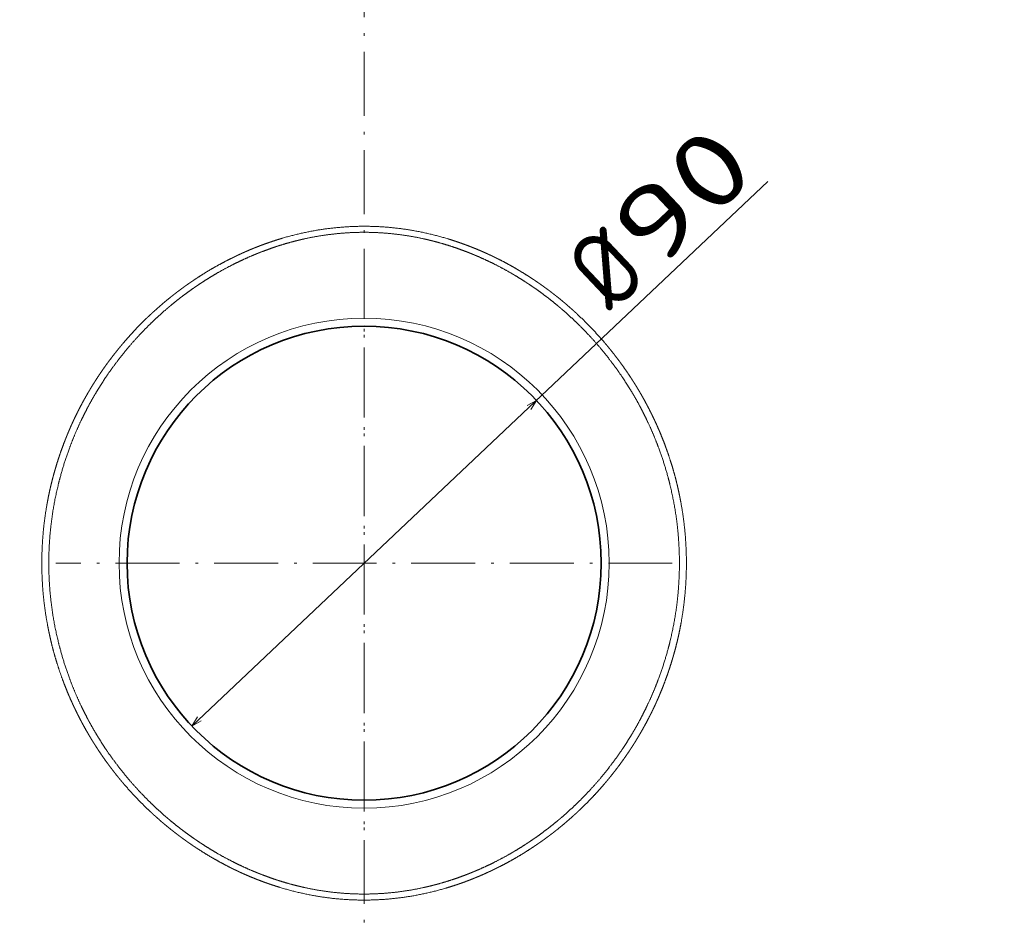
# Model space of a CAD drawing. Extents: x 83 to 1438, y 48 to 1100.
# Tile 3 of 9: x 393 to 578, y 274 to 445. Entities that reach past the tile are written whole.
import ezdxf
from ezdxf.enums import TextEntityAlignment as Align

# ---------------------------------------------------------------- set-up
doc = ezdxf.new("R2010")
doc.units = 0
doc.linetypes.add('DASHDOT', pattern=[18.5, 12, -3, 0.5, -3])
doc.layers.get('0').update_dxf_attribs({"lineweight": 13})
doc.styles.get("Standard").update_dxf_attribs({"font": 'isocp.shx'})
doc.dimstyles.get("Standard").update_dxf_attribs({"dimtxt": 2.5, "dimasz": 2.5, "dimexe": 1.25, "dimexo": 0.625, "dimtad": 1, "dimcen": 2.5, "dimadec": 0, "dimazin": 0, "dimtfac": 1, "dimtmove": 0, "dimatfit": 0, "dimfxl": 0, "dimarcsym": 0})

# ---------------------------------------------------------------- blocks, each defined once
blk = doc.blocks.new('*D')
at = {"color": 7, "lineweight": 13}
for p, q in [((155.97, 954.15), (97.1, 954.15)), ((99.1, 700.15), (99.1, 954.15)), ((528.53, 700.15), (97.1, 700.15)), ((455.97, 572.47), (103.65, 572.47)), ((105.65, 112.47), (105.65, 572.47)), ((425.63, 311.9), (533.73, 414.11)), ((152.97, 115.47), (152.97, 48.39)), ((762.97, 115.47), (762.97, 48.39)), ((455.97, 112.47), (103.65, 112.47)), ((152.97, 50.39), (762.97, 50.39))]:
    blk.add_line(p, q, dxfattribs=at)
for points in [[(99.62, 952.22), (99.1, 954.15), (98.58, 952.22)], [(98.58, 702.08), (99.1, 700.15), (99.62, 702.08)], [(106.17, 570.54), (105.65, 572.47), (105.13, 570.54)], [(489.26, 371.34), (490.3, 373.05), (488.55, 372.09)], [(426.68, 313.6), (425.63, 311.9), (427.39, 312.85)], [(105.13, 114.41), (105.65, 112.47), (106.17, 114.41)], [(154.9, 50.91), (152.97, 50.39), (154.9, 49.87)], [(761.04, 49.87), (762.97, 50.39), (761.04, 50.91)]]:
    blk.add_lwpolyline(points, dxfattribs=at)
for s, rotation, p, p2 in [('254', 90, (97.1, 806.14), (97.1, 848.17)), ('90', 43.3943, (512.68, 396.95), (532.36, 415.56)), ('%%c', 43.3943, (504.49, 389.21), (511.95, 396.26)), ('460', 90, (103.65, 321.46), (103.65, 363.49))]:
    blk.add_text(s, height=14, rotation=rotation, dxfattribs=at).set_placement(p, p2, align=Align.FIT)
blk.add_text('610', height=14, dxfattribs=at).set_placement((436.95, 52.39), (478.98, 52.39), align=Align.FIT)
blk = doc.blocks.new('BLOCK97')
at = {"color": 7, "linetype": 'DASHDOT', "lineweight": 13}
for p, q in [((0, -172.15), (0, -287.85)), ((57.85, -230), (-57.85, -230))]:
    blk.add_line(p, q, dxfattribs=at)
blk = doc.blocks.new('BLOCK98')
at = {"color": 7, "lineweight": 13}
blk.add_circle((0, -230), 46, dxfattribs=at)
at = {"color": 7, "lineweight": 35}
blk.add_circle((0, -230), 44.5, dxfattribs=at)
at = {"color": 7, "lineweight": 13}
for points, knots in [([(0, -166.74), (-2.13, -166.74), (-4.26, -166.85), (-6.33, -167.06), (-8.7, -167.41), (-11.03, -167.89), (-11.37, -167.97), (-12.06, -168.12), (-12.73, -168.28), (-13.08, -168.37), (-13.65, -168.51), (-14.2, -168.66), (-14.43, -168.72), (-14.87, -168.84), (-15.31, -168.97), (-15.53, -169.04), (-16.05, -169.19), (-16.56, -169.36), (-16.85, -169.45), (-17.22, -169.57), (-17.58, -169.69), (-17.65, -169.72), (-17.76, -169.75), (-17.86, -169.79), (-17.9, -169.8), (-17.97, -169.83), (-18.04, -169.85), (-18.07, -169.86), (-18.14, -169.89), (-18.21, -169.91), (-18.25, -169.93), (-18.32, -169.95), (-18.39, -169.98), (-18.42, -169.99), (-18.49, -170.01), (-18.57, -170.04), (-18.6, -170.05), (-18.67, -170.08), (-18.74, -170.1), (-18.77, -170.11), (-18.86, -170.14), (-18.94, -170.17), (-18.98, -170.19), (-19.07, -170.22), (-19.16, -170.26), (-19.21, -170.28), (-19.35, -170.33), (-19.48, -170.38), (-19.6, -170.42), (-20.64, -170.82), (-21.66, -171.24), (-22.57, -171.64), (-23.75, -172.18), (-24.88, -172.74), (-25.13, -172.86), (-25.49, -173.04), (-25.84, -173.22), (-25.98, -173.29), (-26.16, -173.39), (-26.32, -173.47), (-26.4, -173.52), (-26.57, -173.61), (-26.75, -173.7), (-26.81, -173.74), (-27.04, -173.86), (-27.26, -173.98), (-27.39, -174.05), (-27.55, -174.14), (-27.71, -174.23), (-27.76, -174.26), (-27.94, -174.36), (-28.1, -174.45), (-28.2, -174.51), (-28.35, -174.6), (-28.53, -174.7), (-28.57, -174.72), (-28.76, -174.83), (-28.94, -174.94), (-29.09, -175.03), (-29.28, -175.14), (-29.47, -175.26), (-29.5, -175.28), (-29.65, -175.37), (-29.83, -175.48), (-29.98, -175.57), (-30.13, -175.66), (-30.27, -175.75), (-30.31, -175.78), (-30.99, -176.2), (-31.64, -176.63), (-32.25, -177.04), (-32.93, -177.51), (-33.6, -177.98), (-33.59, -177.97), (-33.75, -178.09), (-33.9, -178.2), (-33.94, -178.23), (-34.05, -178.31), (-34.16, -178.39), (-34.19, -178.42), (-34.26, -178.46), (-34.32, -178.51), (-34.36, -178.54), (-34.65, -178.75), (-34.94, -178.97), (-35.19, -179.16), (-36.38, -180.08), (-37.52, -181.01), (-38.38, -181.75), (-39.34, -182.61), (-40.27, -183.48), (-40.37, -183.57), (-40.61, -183.8), (-40.85, -184.03), (-40.96, -184.14), (-41.14, -184.31), (-41.32, -184.49), (-41.38, -184.55), (-41.9, -185.06), (-42.41, -185.59), (-42.86, -186.05), (-43.42, -186.65), (-43.97, -187.26), (-44.1, -187.4), (-44.59, -187.96), (-45.08, -188.52), (-45.44, -188.95), (-45.91, -189.51), (-46.36, -190.07), (-46.49, -190.24), (-46.83, -190.66), (-47.17, -191.09), (-47.39, -191.39), (-47.73, -191.83), (-48.06, -192.27), (-48.16, -192.41), (-48.37, -192.71), (-48.59, -193), (-48.69, -193.15), (-49.09, -193.72), (-49.49, -194.3), (-49.78, -194.72), (-50.27, -195.47), (-50.74, -196.22), (-50.95, -196.54), (-51.34, -197.19), (-51.72, -197.83), (-51.91, -198.16), (-52.28, -198.8), (-52.64, -199.45), (-52.82, -199.77), (-53.17, -200.43), (-53.51, -201.09), (-53.68, -201.42), (-54.08, -202.22), (-54.47, -203.03), (-54.69, -203.5), (-55.22, -204.68), (-55.72, -205.87), (-56.01, -206.59), (-56.43, -207.67), (-56.82, -208.75), (-56.95, -209.12), (-57.2, -209.85), (-57.44, -210.58), (-57.56, -210.94), (-57.9, -212.05), (-58.22, -213.16), (-58.42, -213.9), (-58.74, -215.15), (-59.03, -216.41), (-59.14, -216.92), (-59.73, -219.82), (-60.15, -222.74), (-60.39, -225.16), (-60.5, -227.58), (-60.5, -230)], [0, 0, 0, 0, 0, 0, 29.311312, 29.311312, 29.311312, 34.404417, 34.404417, 34.404417, 39.464064, 39.464064, 39.464064, 42.917489, 42.917489, 42.917489, 46.370913, 46.370913, 46.370913, 51.142475, 51.142475, 51.142475, 52.363733, 52.363733, 52.363733, 52.960182, 52.960182, 52.960182, 53.556631, 53.556631, 53.556631, 54.153083, 54.153083, 54.153083, 54.79563, 54.79563, 54.79563, 55.39208, 55.39208, 55.39208, 55.988529, 55.988529, 55.988529, 56.78212, 56.78212, 56.78212, 57.550747, 57.550747, 57.550747, 59.057081, 59.057081, 59.057081, 75.146226, 75.146226, 75.146226, 80.507789, 80.507789, 80.507789, 82.101295, 82.101295, 82.101295, 83.907644, 83.907644, 83.907644, 85.833051, 85.833051, 85.833051, 88.375656, 88.375656, 88.375656, 89.022938, 89.022938, 89.022938, 91.953837, 91.953837, 91.953837, 92.690198, 92.690198, 92.690198, 95.754265, 95.754265, 95.754265, 96.566159, 96.566159, 96.566159, 98.870971, 98.870971, 98.870971, 99.647036, 99.647036, 99.647036, 113.178952, 113.178952, 113.178952, 115.170139, 115.170139, 115.170139, 116.890023, 116.890023, 116.890023, 117.67365, 117.67365, 117.67365, 118.440054, 118.440054, 118.440054, 124.571193, 124.571193, 124.571193, 146.975288, 146.975288, 146.975288, 150.550386, 150.550386, 150.550386, 154.00679, 154.00679, 154.00679, 155.734993, 155.734993, 155.734993, 169.142643, 169.142643, 169.142643, 173.048553, 173.048553, 173.048553, 184.970637, 184.970637, 184.970637, 188.80205, 188.80205, 188.80205, 196.847933, 196.847933, 196.847933, 200.899522, 200.899522, 200.899522, 204.879646, 204.879646, 204.879646, 216.301356, 216.301356, 216.301356, 224.798418, 224.798418, 224.798418, 233.295481, 233.295481, 233.295481, 241.805267, 241.805267, 241.805267, 250.291112, 250.291112, 250.291112, 262.2506, 262.2506, 262.2506, 280.088675, 280.088675, 280.088675, 289.07399, 289.07399, 289.07399, 298.059305, 298.059305, 298.059305, 316.195851, 316.195851, 316.195851, 328.409441, 328.409441, 328.409441, 385.650944, 385.650944, 385.650944, 385.650944, 385.650944, 385.650944]), ([(0, -167.87), (-1.87, -167.87), (-3.74, -167.96), (-5.6, -168.13), (-7.6, -168.4), (-9.59, -168.77), (-9.76, -168.8), (-10.1, -168.87), (-10.45, -168.94), (-10.62, -168.98), (-11.14, -169.09), (-11.65, -169.2), (-11.99, -169.28), (-13.13, -169.56), (-14.26, -169.86), (-15.05, -170.09), (-15.99, -170.38), (-16.91, -170.69), (-17.07, -170.75), (-17.4, -170.86), (-17.72, -170.97), (-17.88, -171.03), (-18.2, -171.15), (-18.53, -171.26), (-18.68, -171.32), (-19.79, -171.74), (-20.89, -172.19), (-21.82, -172.59), (-23.35, -173.29), (-24.84, -174.04), (-25.45, -174.35), (-26.36, -174.84), (-27.27, -175.35), (-27.58, -175.53), (-28.21, -175.9), (-28.82, -176.27), (-29.13, -176.46), (-30.16, -177.1), (-31.16, -177.76), (-31.86, -178.23), (-32.68, -178.82), (-33.5, -179.42), (-33.63, -179.52), (-33.91, -179.73), (-34.19, -179.94), (-34.33, -180.04), (-35.47, -180.92), (-36.58, -181.82), (-37.52, -182.63), (-38.7, -183.7), (-39.84, -184.79), (-40.1, -185.04), (-41.54, -186.45), (-42.91, -187.91), (-43.98, -189.13), (-45.24, -190.65), (-46.43, -192.22), (-46.66, -192.52), (-47.42, -193.54), (-48.15, -194.58), (-48.65, -195.32), (-49.55, -196.71), (-50.4, -198.11), (-50.79, -198.77), (-51.35, -199.76), (-51.89, -200.76), (-52.06, -201.1), (-53.01, -202.93), (-53.88, -204.8), (-54.54, -206.33), (-55.7, -209.33), (-56.66, -212.37), (-57.08, -213.86), (-58.1, -217.93), (-58.76, -222.07), (-59.05, -224.71), (-59.19, -227.36), (-59.19, -230)], [0, 0, 0, 0, 0, 0, 11.415205, 11.415205, 11.415205, 12.503023, 12.503023, 12.503023, 13.59084, 13.59084, 13.59084, 15.766427, 15.766427, 15.766427, 20.899788, 20.899788, 20.899788, 21.988897, 21.988897, 21.988897, 23.078007, 23.078007, 23.078007, 24.203921, 24.203921, 24.203921, 30.695353, 30.695353, 30.695353, 35.223475, 35.223475, 35.223475, 37.634493, 37.634493, 37.634493, 40.049687, 40.049687, 40.049687, 45.849198, 45.849198, 45.849198, 47.084295, 47.084295, 47.084295, 48.298374, 48.298374, 48.298374, 57.088401, 57.088401, 57.088401, 59.712998, 59.712998, 59.712998, 71.614782, 71.614782, 71.614782, 74.436488, 74.436488, 74.436488, 81.150531, 81.150531, 81.150531, 86.939292, 86.939292, 86.939292, 89.872913, 89.872913, 89.872913, 102.75234, 102.75234, 102.75234, 114.761182, 114.761182, 114.761182, 135.486572, 135.486572, 135.486572, 135.486572, 135.486572, 135.486572]), ([(60.5, -230), (60.5, -227.41), (60.37, -224.82), (60.1, -222.23), (59.64, -219.27), (59.01, -216.34), (58.92, -215.96), (58.75, -215.2), (58.56, -214.44), (58.46, -214.07), (58.23, -213.19), (57.98, -212.31), (57.83, -211.81), (57.37, -210.33), (56.87, -208.85), (56.51, -207.87), (55.81, -206.05), (55.03, -204.25), (54.65, -203.42), (54.09, -202.24), (53.5, -201.07), (53.32, -200.72), (52.89, -199.91), (52.46, -199.11), (52.2, -198.66), (51.81, -197.98), (51.41, -197.3), (51.27, -197.07), (50.8, -196.3), (50.31, -195.54), (49.96, -195), (49.39, -194.14), (48.79, -193.29), (48.57, -192.98), (48.27, -192.57), (47.97, -192.15), (47.89, -192.04), (47.73, -191.83), (47.58, -191.63), (47.5, -191.52), (47.33, -191.31), (47.17, -191.1), (47.09, -190.99), (46.93, -190.78), (46.77, -190.58), (46.69, -190.48), (46.17, -189.82), (45.64, -189.17), (45.17, -188.63), (44.58, -187.94), (43.97, -187.26), (43.84, -187.12), (43.37, -186.61), (42.9, -186.1), (42.55, -185.73), (42.11, -185.28), (41.65, -184.82), (41.55, -184.72), (41.28, -184.45), (41, -184.18), (40.83, -184.01), (40.55, -183.75), (40.27, -183.48), (40.19, -183.4), (39.08, -182.36), (37.92, -181.34), (36.81, -180.41), (35.61, -179.47), (34.39, -178.56), (34.35, -178.53), (34.23, -178.45), (34.12, -178.36), (34.07, -178.33), (33.94, -178.23), (33.82, -178.15), (33.79, -178.12), (33.71, -178.07), (33.64, -178.01), (33.6, -177.99), (33.49, -177.91), (33.38, -177.83), (33.31, -177.78), (32.68, -177.33), (32.04, -176.89), (31.46, -176.51), (30.82, -176.1), (30.17, -175.69), (30.13, -175.67), (29.97, -175.57), (29.79, -175.46), (29.67, -175.38), (29.52, -175.29), (29.38, -175.2), (29.3, -175.16), (29.14, -175.06), (28.99, -174.97), (28.87, -174.9), (28.69, -174.79), (28.5, -174.68), (28.45, -174.65), (28.26, -174.55), (28.1, -174.46), (28.01, -174.4), (27.85, -174.31), (27.69, -174.22), (27.66, -174.2), (27.52, -174.12), (27.37, -174.04), (27.25, -173.98), (27.11, -173.9), (26.96, -173.82), (26.93, -173.8), (26.78, -173.72), (26.64, -173.64), (26.53, -173.59), (26.38, -173.5), (26.2, -173.41), (26.15, -173.38), (25.97, -173.29), (25.79, -173.19), (25.67, -173.13), (25.31, -172.95), (24.96, -172.77), (24.75, -172.67), (23.63, -172.12), (22.46, -171.58), (21.51, -171.17), (20.48, -170.76), (19.44, -170.36), (19.38, -170.34), (19.28, -170.3), (19.17, -170.26), (19.12, -170.24), (19.02, -170.2), (18.92, -170.17), (18.87, -170.15), (18.76, -170.11), (18.66, -170.07), (18.61, -170.05), (18.51, -170.02), (18.4, -169.98), (18.35, -169.96), (18.24, -169.92), (18.14, -169.89), (18.09, -169.87), (17.98, -169.83), (17.86, -169.79), (17.81, -169.77), (17.72, -169.74), (17.63, -169.71), (17.6, -169.7), (17.18, -169.56), (16.75, -169.42), (16.35, -169.29), (15.64, -169.07), (14.92, -168.86), (14.61, -168.77), (13.98, -168.6), (13.35, -168.43), (13.02, -168.35), (12.37, -168.19), (11.72, -168.04), (11.39, -167.97), (9, -167.46), (6.57, -167.08), (4.42, -166.85), (2.21, -166.74), (0, -166.74)], [0, 0, 0, 0, 0, 0, 61.259323, 61.259323, 61.259323, 70.417243, 70.417243, 70.417243, 79.575163, 79.575163, 79.575163, 91.796762, 91.796762, 91.796762, 116.051322, 116.051322, 116.051322, 137.002201, 137.002201, 137.002201, 145.927801, 145.927801, 145.927801, 157.867529, 157.867529, 157.867529, 163.813075, 163.813075, 163.813075, 178.179222, 178.179222, 178.179222, 186.584017, 186.584017, 186.584017, 189.363897, 189.363897, 189.363897, 192.20829, 192.20829, 192.20829, 195.052682, 195.052682, 195.052682, 197.897074, 197.897074, 197.897074, 213.236462, 213.236462, 213.236462, 217.215816, 217.215816, 217.215816, 227.85436, 227.85436, 227.85436, 230.452938, 230.452938, 230.452938, 235.812689, 235.812689, 235.812689, 238.627607, 238.627607, 238.627607, 266.855662, 266.855662, 266.855662, 267.717691, 267.717691, 267.717691, 269.624627, 269.624627, 269.624627, 270.486645, 270.486645, 270.486645, 271.348663, 271.348663, 271.348663, 273.072699, 273.072699, 273.072699, 285.821967, 285.821967, 285.821967, 286.904652, 286.904652, 286.904652, 288.947348, 288.947348, 288.947348, 289.83637, 289.83637, 289.83637, 292.195501, 292.195501, 292.195501, 293.592731, 293.592731, 293.592731, 296.271311, 296.271311, 296.271311, 296.856648, 296.856648, 296.856648, 299.198007, 299.198007, 299.198007, 299.783355, 299.783355, 299.783355, 302.135338, 302.135338, 302.135338, 303.351293, 303.351293, 303.351293, 305.692741, 305.692741, 305.692741, 310.270053, 310.270053, 310.270053, 326.975757, 326.975757, 326.975757, 327.862717, 327.862717, 327.862717, 328.79723, 328.79723, 328.79723, 329.684191, 329.684191, 329.684191, 330.571152, 330.571152, 330.571152, 331.458114, 331.458114, 331.458114, 332.345075, 332.345075, 332.345075, 333.339543, 333.339543, 333.339543, 333.836777, 333.836777, 333.836777, 340.300684, 340.300684, 340.300684, 345.151727, 345.151727, 345.151727, 350.002771, 350.002771, 350.002771, 354.890977, 354.890977, 354.890977, 385.358327, 385.358327, 385.358327, 385.358327, 385.358327, 385.358327]), ([(0, -167.87), (1.87, -167.87), (3.74, -167.96), (5.6, -168.13), (7.6, -168.4), (9.59, -168.77), (9.76, -168.8), (10.1, -168.87), (10.45, -168.94), (10.62, -168.98), (11.14, -169.09), (11.65, -169.2), (11.99, -169.28), (13.13, -169.56), (14.26, -169.86), (15.05, -170.09), (15.99, -170.38), (16.91, -170.69), (17.07, -170.75), (17.4, -170.86), (17.72, -170.97), (17.88, -171.03), (18.2, -171.15), (18.53, -171.26), (18.68, -171.32), (19.79, -171.74), (20.89, -172.19), (21.82, -172.59), (23.35, -173.29), (24.84, -174.04), (25.45, -174.35), (26.36, -174.84), (27.27, -175.35), (27.58, -175.53), (28.21, -175.9), (28.82, -176.27), (29.13, -176.46), (30.16, -177.1), (31.16, -177.76), (31.86, -178.23), (32.68, -178.82), (33.5, -179.42), (33.63, -179.52), (33.91, -179.73), (34.19, -179.94), (34.33, -180.04), (35.47, -180.92), (36.58, -181.82), (37.52, -182.63), (38.7, -183.7), (39.84, -184.79), (40.1, -185.04), (41.54, -186.45), (42.91, -187.91), (43.98, -189.13), (45.24, -190.65), (46.43, -192.22), (46.66, -192.52), (47.42, -193.54), (48.15, -194.58), (48.65, -195.32), (49.55, -196.71), (50.4, -198.11), (50.79, -198.77), (51.35, -199.76), (51.89, -200.76), (52.06, -201.1), (53.01, -202.93), (53.88, -204.8), (54.54, -206.33), (55.7, -209.33), (56.66, -212.37), (57.08, -213.86), (58.1, -217.93), (58.76, -222.07), (59.05, -224.71), (59.19, -227.36), (59.19, -230)], [0, 0, 0, 0, 0, 0, 11.415205, 11.415205, 11.415205, 12.503023, 12.503023, 12.503023, 13.59084, 13.59084, 13.59084, 15.766427, 15.766427, 15.766427, 20.899788, 20.899788, 20.899788, 21.988897, 21.988897, 21.988897, 23.078007, 23.078007, 23.078007, 24.203921, 24.203921, 24.203921, 30.695353, 30.695353, 30.695353, 35.223475, 35.223475, 35.223475, 37.634493, 37.634493, 37.634493, 40.049687, 40.049687, 40.049687, 45.849198, 45.849198, 45.849198, 47.084295, 47.084295, 47.084295, 48.298375, 48.298375, 48.298375, 57.088401, 57.088401, 57.088401, 59.712998, 59.712998, 59.712998, 71.614782, 71.614782, 71.614782, 74.436488, 74.436488, 74.436488, 81.150531, 81.150531, 81.150531, 86.939292, 86.939292, 86.939292, 89.872913, 89.872913, 89.872913, 102.752341, 102.752341, 102.752341, 114.761182, 114.761182, 114.761182, 135.486572, 135.486572, 135.486572, 135.486572, 135.486572, 135.486572]), ([(-60.5, -230), (-60.5, -232.59), (-60.37, -235.18), (-60.1, -237.77), (-59.64, -240.73), (-59.01, -243.66), (-58.92, -244.04), (-58.75, -244.8), (-58.56, -245.56), (-58.46, -245.93), (-58.23, -246.81), (-57.98, -247.69), (-57.83, -248.19), (-57.37, -249.67), (-56.87, -251.15), (-56.51, -252.13), (-55.81, -253.95), (-55.03, -255.75), (-54.65, -256.58), (-54.09, -257.76), (-53.5, -258.93), (-53.32, -259.28), (-52.89, -260.09), (-52.46, -260.89), (-52.2, -261.34), (-51.81, -262.02), (-51.41, -262.7), (-51.27, -262.93), (-50.8, -263.7), (-50.31, -264.46), (-49.96, -265), (-49.39, -265.86), (-48.79, -266.71), (-48.57, -267.02), (-48.27, -267.43), (-47.97, -267.85), (-47.89, -267.96), (-47.73, -268.17), (-47.58, -268.37), (-47.5, -268.48), (-47.33, -268.69), (-47.17, -268.9), (-47.09, -269.01), (-46.93, -269.22), (-46.77, -269.42), (-46.69, -269.52), (-46.17, -270.18), (-45.64, -270.83), (-45.17, -271.37), (-44.58, -272.06), (-43.97, -272.74), (-43.84, -272.88), (-43.37, -273.39), (-42.9, -273.9), (-42.55, -274.27), (-42.11, -274.72), (-41.65, -275.18), (-41.55, -275.28), (-41.28, -275.55), (-41, -275.82), (-40.83, -275.99), (-40.55, -276.25), (-40.27, -276.52), (-40.19, -276.6), (-39.08, -277.64), (-37.92, -278.66), (-36.81, -279.59), (-35.61, -280.53), (-34.39, -281.44), (-34.35, -281.47), (-34.23, -281.55), (-34.12, -281.64), (-34.07, -281.67), (-33.94, -281.77), (-33.82, -281.85), (-33.79, -281.88), (-33.71, -281.93), (-33.64, -281.99), (-33.6, -282.01), (-33.49, -282.09), (-33.38, -282.17), (-33.31, -282.22), (-32.68, -282.67), (-32.04, -283.11), (-31.46, -283.49), (-30.82, -283.9), (-30.17, -284.31), (-30.13, -284.33), (-29.97, -284.43), (-29.79, -284.54), (-29.67, -284.62), (-29.52, -284.71), (-29.38, -284.8), (-29.3, -284.84), (-29.14, -284.94), (-28.99, -285.03), (-28.87, -285.1), (-28.69, -285.21), (-28.5, -285.32), (-28.45, -285.35), (-28.26, -285.45), (-28.1, -285.54), (-28.01, -285.6), (-27.85, -285.69), (-27.69, -285.78), (-27.66, -285.8), (-27.52, -285.88), (-27.37, -285.96), (-27.25, -286.02), (-27.11, -286.1), (-26.96, -286.18), (-26.93, -286.2), (-26.78, -286.28), (-26.64, -286.36), (-26.53, -286.41), (-26.38, -286.5), (-26.2, -286.59), (-26.15, -286.62), (-25.97, -286.71), (-25.79, -286.81), (-25.67, -286.87), (-25.31, -287.05), (-24.96, -287.23), (-24.75, -287.33), (-23.63, -287.88), (-22.46, -288.42), (-21.51, -288.83), (-20.48, -289.24), (-19.44, -289.64), (-19.38, -289.66), (-19.28, -289.7), (-19.17, -289.74), (-19.12, -289.76), (-19.02, -289.8), (-18.92, -289.83), (-18.87, -289.85), (-18.76, -289.89), (-18.66, -289.93), (-18.61, -289.95), (-18.51, -289.98), (-18.4, -290.02), (-18.35, -290.04), (-18.24, -290.08), (-18.14, -290.11), (-18.09, -290.13), (-17.98, -290.17), (-17.86, -290.21), (-17.81, -290.23), (-17.72, -290.26), (-17.63, -290.29), (-17.6, -290.3), (-17.18, -290.44), (-16.75, -290.58), (-16.35, -290.71), (-15.64, -290.93), (-14.92, -291.14), (-14.61, -291.23), (-13.98, -291.4), (-13.35, -291.57), (-13.02, -291.65), (-12.37, -291.81), (-11.72, -291.96), (-11.39, -292.03), (-9, -292.54), (-6.57, -292.92), (-4.42, -293.15), (-2.21, -293.26), (0, -293.26)], [0, 0, 0, 0, 0, 0, 61.259316, 61.259316, 61.259316, 70.417235, 70.417235, 70.417235, 79.575153, 79.575153, 79.575153, 91.79675, 91.79675, 91.79675, 116.051308, 116.051308, 116.051308, 137.002184, 137.002184, 137.002184, 145.927783, 145.927783, 145.927783, 157.86751, 157.86751, 157.86751, 163.813055, 163.813055, 163.813055, 178.1792, 178.1792, 178.1792, 186.583994, 186.583994, 186.583994, 189.363864, 189.363864, 189.363864, 192.208256, 192.208256, 192.208256, 195.052647, 195.052647, 195.052647, 197.897039, 197.897039, 197.897039, 213.236425, 213.236425, 213.236425, 217.215779, 217.215779, 217.215779, 227.854321, 227.854321, 227.854321, 230.452899, 230.452899, 230.452899, 235.81265, 235.81265, 235.81265, 238.627563, 238.627563, 238.627563, 266.855557, 266.855557, 266.855557, 267.717587, 267.717587, 267.717587, 269.624551, 269.624551, 269.624551, 270.486569, 270.486569, 270.486569, 271.348587, 271.348587, 271.348587, 273.072622, 273.072622, 273.072622, 285.821892, 285.821892, 285.821892, 286.90458, 286.90458, 286.90458, 288.947277, 288.947277, 288.947277, 289.836379, 289.836379, 289.836379, 292.195512, 292.195512, 292.195512, 293.592741, 293.592741, 293.592741, 296.271325, 296.271325, 296.271325, 296.856672, 296.856672, 296.856672, 299.198069, 299.198069, 299.198069, 299.783426, 299.783426, 299.783426, 302.135447, 302.135447, 302.135447, 303.351433, 303.351433, 303.351433, 305.692919, 305.692919, 305.692919, 310.270197, 310.270197, 310.270197, 326.975838, 326.975838, 326.975838, 327.862798, 327.862798, 327.862798, 328.797306, 328.797306, 328.797306, 329.684267, 329.684267, 329.684267, 330.571228, 330.571228, 330.571228, 331.458189, 331.458189, 331.458189, 332.34515, 332.34515, 332.34515, 333.339618, 333.339618, 333.339618, 333.836853, 333.836853, 333.836853, 340.300761, 340.300761, 340.300761, 345.1518, 345.1518, 345.1518, 350.00284, 350.00284, 350.00284, 354.891044, 354.891044, 354.891044, 385.358415, 385.358415, 385.358415, 385.358415, 385.358415, 385.358415]), ([(0, -292.13), (-1.87, -292.13), (-3.74, -292.04), (-5.6, -291.87), (-7.6, -291.6), (-9.59, -291.23), (-9.76, -291.2), (-10.1, -291.13), (-10.45, -291.06), (-10.62, -291.02), (-11.14, -290.91), (-11.65, -290.8), (-11.99, -290.72), (-13.13, -290.44), (-14.26, -290.14), (-15.05, -289.91), (-15.99, -289.62), (-16.91, -289.31), (-17.07, -289.25), (-17.4, -289.14), (-17.72, -289.03), (-17.88, -288.97), (-18.2, -288.85), (-18.53, -288.74), (-18.68, -288.68), (-19.79, -288.26), (-20.89, -287.81), (-21.82, -287.41), (-23.35, -286.71), (-24.84, -285.96), (-25.45, -285.65), (-26.36, -285.16), (-27.27, -284.65), (-27.58, -284.47), (-28.21, -284.1), (-28.82, -283.73), (-29.13, -283.54), (-30.16, -282.9), (-31.16, -282.24), (-31.86, -281.77), (-32.68, -281.18), (-33.5, -280.58), (-33.63, -280.48), (-33.91, -280.27), (-34.19, -280.06), (-34.33, -279.96), (-35.47, -279.08), (-36.58, -278.18), (-37.52, -277.37), (-38.7, -276.3), (-39.84, -275.21), (-40.1, -274.96), (-41.54, -273.55), (-42.91, -272.09), (-43.98, -270.87), (-45.24, -269.35), (-46.43, -267.78), (-46.66, -267.48), (-47.42, -266.46), (-48.15, -265.42), (-48.65, -264.68), (-49.55, -263.29), (-50.4, -261.89), (-50.79, -261.23), (-51.35, -260.24), (-51.89, -259.24), (-52.06, -258.9), (-53.01, -257.07), (-53.88, -255.2), (-54.54, -253.67), (-55.7, -250.67), (-56.66, -247.63), (-57.08, -246.14), (-58.1, -242.07), (-58.76, -237.93), (-59.05, -235.29), (-59.19, -232.64), (-59.19, -230)], [0, 0, 0, 0, 0, 0, 11.415205, 11.415205, 11.415205, 12.503023, 12.503023, 12.503023, 13.59084, 13.59084, 13.59084, 15.766427, 15.766427, 15.766427, 20.899788, 20.899788, 20.899788, 21.988897, 21.988897, 21.988897, 23.078007, 23.078007, 23.078007, 24.203921, 24.203921, 24.203921, 30.695353, 30.695353, 30.695353, 35.223475, 35.223475, 35.223475, 37.634493, 37.634493, 37.634493, 40.049687, 40.049687, 40.049687, 45.849198, 45.849198, 45.849198, 47.084295, 47.084295, 47.084295, 48.298375, 48.298375, 48.298375, 57.088401, 57.088401, 57.088401, 59.712998, 59.712998, 59.712998, 71.614782, 71.614782, 71.614782, 74.436488, 74.436488, 74.436488, 81.150531, 81.150531, 81.150531, 86.939292, 86.939292, 86.939292, 89.872913, 89.872913, 89.872913, 102.752341, 102.752341, 102.752341, 114.761182, 114.761182, 114.761182, 135.486572, 135.486572, 135.486572, 135.486572, 135.486572, 135.486572]), ([(0, -293.26), (2.13, -293.26), (4.26, -293.15), (6.33, -292.94), (8.7, -292.59), (11.03, -292.11), (11.37, -292.03), (12.06, -291.88), (12.73, -291.72), (13.08, -291.63), (13.65, -291.49), (14.2, -291.34), (14.43, -291.28), (14.87, -291.16), (15.31, -291.03), (15.53, -290.96), (16.05, -290.81), (16.56, -290.64), (16.85, -290.55), (17.22, -290.43), (17.58, -290.31), (17.65, -290.28), (17.76, -290.25), (17.86, -290.21), (17.9, -290.2), (17.97, -290.17), (18.04, -290.15), (18.07, -290.14), (18.14, -290.11), (18.21, -290.09), (18.25, -290.07), (18.32, -290.05), (18.39, -290.02), (18.42, -290.01), (18.49, -289.99), (18.57, -289.96), (18.6, -289.95), (18.67, -289.92), (18.74, -289.9), (18.77, -289.89), (18.86, -289.86), (18.94, -289.83), (18.98, -289.81), (19.07, -289.78), (19.16, -289.74), (19.21, -289.72), (19.35, -289.67), (19.48, -289.62), (19.6, -289.58), (20.64, -289.18), (21.66, -288.76), (22.57, -288.36), (23.75, -287.82), (24.88, -287.26), (25.13, -287.14), (25.49, -286.96), (25.84, -286.78), (25.98, -286.71), (26.16, -286.61), (26.32, -286.53), (26.4, -286.48), (26.57, -286.39), (26.75, -286.3), (26.81, -286.26), (27.04, -286.14), (27.26, -286.02), (27.39, -285.95), (27.55, -285.86), (27.71, -285.77), (27.76, -285.74), (27.94, -285.64), (28.1, -285.55), (28.2, -285.49), (28.35, -285.4), (28.53, -285.3), (28.57, -285.28), (28.76, -285.17), (28.94, -285.06), (29.09, -284.97), (29.28, -284.86), (29.47, -284.74), (29.5, -284.72), (29.65, -284.63), (29.83, -284.52), (29.98, -284.43), (30.13, -284.34), (30.27, -284.25), (30.31, -284.22), (30.99, -283.8), (31.64, -283.37), (32.25, -282.96), (32.93, -282.49), (33.6, -282.02), (33.59, -282.03), (33.75, -281.91), (33.9, -281.8), (33.94, -281.77), (34.05, -281.69), (34.16, -281.61), (34.19, -281.58), (34.26, -281.54), (34.32, -281.49), (34.36, -281.46), (34.65, -281.25), (34.94, -281.03), (35.19, -280.84), (36.38, -279.92), (37.52, -278.99), (38.38, -278.25), (39.34, -277.39), (40.27, -276.52), (40.37, -276.43), (40.61, -276.2), (40.85, -275.97), (40.96, -275.86), (41.14, -275.69), (41.32, -275.51), (41.38, -275.45), (41.9, -274.94), (42.41, -274.41), (42.86, -273.95), (43.42, -273.35), (43.97, -272.74), (44.1, -272.6), (44.59, -272.04), (45.08, -271.48), (45.44, -271.05), (45.91, -270.49), (46.36, -269.93), (46.49, -269.76), (46.83, -269.34), (47.17, -268.91), (47.39, -268.61), (47.73, -268.17), (48.06, -267.73), (48.16, -267.59), (48.37, -267.29), (48.59, -267), (48.69, -266.85), (49.09, -266.28), (49.49, -265.7), (49.78, -265.28), (50.27, -264.53), (50.74, -263.78), (50.95, -263.46), (51.34, -262.81), (51.72, -262.17), (51.91, -261.84), (52.28, -261.2), (52.64, -260.55), (52.82, -260.23), (53.17, -259.57), (53.51, -258.91), (53.68, -258.58), (54.08, -257.78), (54.47, -256.97), (54.69, -256.5), (55.22, -255.32), (55.72, -254.13), (56.01, -253.41), (56.43, -252.33), (56.82, -251.25), (56.95, -250.88), (57.2, -250.15), (57.44, -249.42), (57.56, -249.06), (57.9, -247.95), (58.22, -246.84), (58.42, -246.1), (58.74, -244.85), (59.03, -243.59), (59.14, -243.08), (59.73, -240.18), (60.15, -237.26), (60.39, -234.84), (60.5, -232.42), (60.5, -230)], [0, 0, 0, 0, 0, 0, 29.311309, 29.311309, 29.311309, 34.404414, 34.404414, 34.404414, 39.46406, 39.46406, 39.46406, 42.917484, 42.917484, 42.917484, 46.370908, 46.370908, 46.370908, 51.142469, 51.142469, 51.142469, 52.363727, 52.363727, 52.363727, 52.960176, 52.960176, 52.960176, 53.556626, 53.556626, 53.556626, 54.153077, 54.153077, 54.153077, 54.795624, 54.795624, 54.795624, 55.392074, 55.392074, 55.392074, 55.988523, 55.988523, 55.988523, 56.782114, 56.782114, 56.782114, 57.55074, 57.55074, 57.55074, 59.05707, 59.05707, 59.05707, 75.146213, 75.146213, 75.146213, 80.507774, 80.507774, 80.507774, 82.101289, 82.101289, 82.101289, 83.907638, 83.907638, 83.907638, 85.833045, 85.833045, 85.833045, 88.37565, 88.37565, 88.37565, 89.022944, 89.022944, 89.022944, 91.95385, 91.95385, 91.95385, 92.690213, 92.690213, 92.690213, 95.754282, 95.754282, 95.754282, 96.566177, 96.566177, 96.566177, 98.870995, 98.870995, 98.870995, 99.64706, 99.64706, 99.64706, 113.178993, 113.178993, 113.178993, 115.169982, 115.169982, 115.169982, 116.88987, 116.88987, 116.88987, 117.673495, 117.673495, 117.673495, 118.439899, 118.439899, 118.439899, 124.571038, 124.571038, 124.571038, 146.97513, 146.97513, 146.97513, 150.550231, 150.550231, 150.550231, 154.006635, 154.006635, 154.006635, 155.734838, 155.734838, 155.734838, 169.142485, 169.142485, 169.142485, 173.048394, 173.048394, 173.048394, 184.970478, 184.970478, 184.970478, 188.801885, 188.801885, 188.801885, 196.84777, 196.84777, 196.84777, 200.899364, 200.899364, 200.899364, 204.879486, 204.879486, 204.879486, 216.301196, 216.301196, 216.301196, 224.798258, 224.798258, 224.798258, 233.29532, 233.29532, 233.29532, 241.805104, 241.805104, 241.805104, 250.290948, 250.290948, 250.290948, 262.250434, 262.250434, 262.250434, 280.088506, 280.088506, 280.088506, 289.07382, 289.07382, 289.07382, 298.059135, 298.059135, 298.059135, 316.195678, 316.195678, 316.195678, 328.409266, 328.409266, 328.409266, 385.650779, 385.650779, 385.650779, 385.650779, 385.650779, 385.650779]), ([(0, -292.13), (1.87, -292.13), (3.74, -292.04), (5.6, -291.87), (7.6, -291.6), (9.59, -291.23), (9.76, -291.2), (10.1, -291.13), (10.45, -291.06), (10.62, -291.02), (11.14, -290.91), (11.65, -290.8), (11.99, -290.72), (13.13, -290.44), (14.26, -290.14), (15.05, -289.91), (15.99, -289.62), (16.91, -289.31), (17.07, -289.25), (17.4, -289.14), (17.72, -289.03), (17.88, -288.97), (18.2, -288.85), (18.53, -288.74), (18.68, -288.68), (19.79, -288.26), (20.89, -287.81), (21.82, -287.41), (23.35, -286.71), (24.84, -285.96), (25.45, -285.65), (26.36, -285.16), (27.27, -284.65), (27.58, -284.47), (28.21, -284.1), (28.82, -283.73), (29.13, -283.54), (30.16, -282.9), (31.16, -282.24), (31.86, -281.77), (32.68, -281.18), (33.5, -280.58), (33.63, -280.48), (33.91, -280.27), (34.19, -280.06), (34.33, -279.96), (35.47, -279.08), (36.58, -278.18), (37.52, -277.37), (38.7, -276.3), (39.84, -275.21), (40.1, -274.96), (41.54, -273.55), (42.91, -272.09), (43.98, -270.87), (45.24, -269.35), (46.43, -267.78), (46.66, -267.48), (47.42, -266.46), (48.15, -265.42), (48.65, -264.68), (49.55, -263.29), (50.4, -261.89), (50.79, -261.23), (51.35, -260.24), (51.89, -259.24), (52.06, -258.9), (53.01, -257.07), (53.88, -255.2), (54.54, -253.67), (55.7, -250.67), (56.66, -247.63), (57.08, -246.14), (58.1, -242.07), (58.76, -237.93), (59.05, -235.29), (59.19, -232.64), (59.19, -230)], [0, 0, 0, 0, 0, 0, 11.415205, 11.415205, 11.415205, 12.503023, 12.503023, 12.503023, 13.59084, 13.59084, 13.59084, 15.766427, 15.766427, 15.766427, 20.899788, 20.899788, 20.899788, 21.988897, 21.988897, 21.988897, 23.078007, 23.078007, 23.078007, 24.203921, 24.203921, 24.203921, 30.695353, 30.695353, 30.695353, 35.223475, 35.223475, 35.223475, 37.634493, 37.634493, 37.634493, 40.049686, 40.049686, 40.049686, 45.849198, 45.849198, 45.849198, 47.084295, 47.084295, 47.084295, 48.298375, 48.298375, 48.298375, 57.088401, 57.088401, 57.088401, 59.712999, 59.712999, 59.712999, 71.614783, 71.614783, 71.614783, 74.436489, 74.436489, 74.436489, 81.150532, 81.150532, 81.150532, 86.939293, 86.939293, 86.939293, 89.872913, 89.872913, 89.872913, 102.752341, 102.752341, 102.752341, 114.761182, 114.761182, 114.761182, 135.486572, 135.486572, 135.486572, 135.486572, 135.486572, 135.486572])]:
    blk.add_open_spline(points, degree=5, knots=knots, dxfattribs=at)

msp = doc.modelspace()

# ---------------------------------------------------------------- linework, layer by layer
at = {"color": 7, "linetype": 'DASHDOT', "lineweight": 13}
msp.add_line((457.969, 604.994), (457.969, 53.338), dxfattribs=at)

# ---------------------------------------------------------------- block references
at = {"lineweight": 0}
for name in ['BLOCK98', 'BLOCK97']:
    msp.add_blockref(name, (457.969, 572.473), dxfattribs=at)

# ---------------------------------------------------------------- dimensions: what is measured, and where the dimension line sits
at = {"color": 0, "lineweight": 0}
dim = msp.add_diameter_dim_2p(p1=(425.633, 311.901), p2=(490.304, 373.045), text='%%c90', dimstyle='Standard', dxfattribs=at)
dim.commit()
dim.dimension.update_dxf_attribs({"geometry": '*D', "text_midpoint": (519.798, 400.93), "dimtype": 163})
for base, p1, p2, angle, middle, dimtype in [((105.649, 572.473), (457.969, 112.473), (457.969, 572.473), 90, (105.649, 342.473), 161), ((152.968, 50.388), (762.97, 117.473), (152.968, 117.473), 180, (457.969, 50.388), 161), ((99.098, 954.151), (530.528, 700.151), (157.968, 954.151), 89.99952, (99.098, 827.151), 160)]:
    dim = msp.add_linear_dim(base=base, p1=p1, p2=p2, angle=angle, dimstyle='Standard', dxfattribs=at)
    dim.commit()
    dim.dimension.update_dxf_attribs({"geometry": '*D', "text_midpoint": middle, "dimtype": dimtype})

doc.saveas('drawing.dxf')
